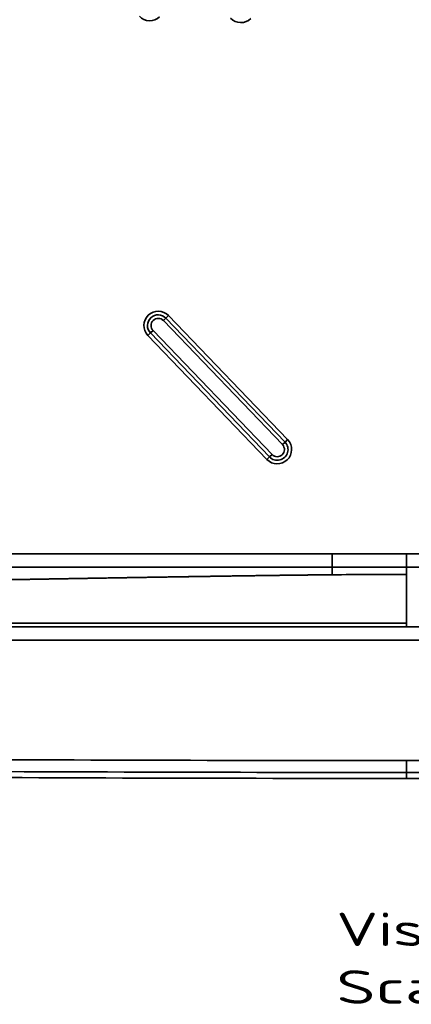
# Model space of a CAD drawing. Extents: x 92 to 1722, y -78 to 1466.
# Tile 2 of 14: x 383 to 546, y -78 to 335. Entities that reach past the tile are written whole.
import ezdxf
from ezdxf.enums import TextEntityAlignment as Align

# ---------------------------------------------------------------- set-up
doc = ezdxf.new("R2010")
doc.units = 0
doc.layers.get('0').update_dxf_attribs({"lineweight": 13})
doc.styles.get("Standard").update_dxf_attribs({"font": 'isocp.shx'})

# ---------------------------------------------------------------- blocks, each defined once
blk = doc.blocks.new('BLOCK85')
at = {"color": 7, "lineweight": 13}
for s, p, p2 in [('Vista frontale', (-79.38, -75.35), (90.64, -75.35)), ('Scala:', (-79.38, -99.53), (-6.51, -99.53)), ('  1:1', (-6.51, -99.53), (54.21, -99.53))]:
    blk.add_text(s, height=14, dxfattribs=at).set_placement(p, p2, align=Align.FIT)
blk = doc.blocks.new('BLOCK87')
at = {"color": 7, "lineweight": 35, "ltscale": 0.0375}
for p, q in [((-150.69, 187.79), (-151.77, 186.76)), ((-150.69, 187.79), (-151.77, 186.76)), ((-150.69, 187.79), (-149.61, 188.83)), ((-149.61, 188.83), (-150.69, 187.79)), ((-158.27, 180.53), (-157.19, 181.57)), ((-157.19, 181.57), (-158.27, 180.53)), ((-156.1, 182.6), (-157.19, 181.57)), ((-156.1, 182.6), (-157.19, 181.57)), ((-99.77, 136.87), (-100.86, 135.83)), ((-100.86, 135.83), (-99.77, 136.87)), ((-101.94, 134.79), (-100.86, 135.83)), ((-101.94, 134.79), (-100.86, 135.83)), ((-108.43, 128.56), (-107.35, 129.6)), ((-107.35, 129.6), (-108.43, 128.56)), ((-107.35, 129.6), (-106.27, 130.64)), ((-107.35, 129.6), (-106.27, 130.64))]:
    blk.add_line(p, q, dxfattribs=at)
at = {"color": 7, "lineweight": 35}
for p, q in [((-101.94, 134.79), (-151.77, 186.76)), ((-151.77, 186.76), (-101.94, 134.79)), ((-100.86, 135.83), (-150.69, 187.79)), ((-150.69, 187.79), (-100.86, 135.83)), ((-149.61, 188.83), (-99.77, 136.87)), ((-99.77, 136.87), (-149.61, 188.83)), ((-157.19, 181.57), (-107.35, 129.6)), ((-107.35, 129.6), (-157.19, 181.57)), ((-156.1, 182.6), (-106.27, 130.64)), ((-106.27, 130.64), (-156.1, 182.6)), ((-108.43, 128.56), (-158.27, 180.53)), ((-158.27, 180.53), (-108.43, 128.56)), ((-340.09, 89.03), (-81.12, 89.03)), ((-81.12, 89.03), (-340.09, 89.03)), ((-81.12, 89.03), (-50.03, 89.03)), ((-50.03, 89.03), (-81.12, 89.03)), ((-50, 89.03), (50, 89.03)), ((50, 89.03), (-50, 89.03)), ((-340.09, 83.39), (-81.12, 83.39)), ((-340.09, 83.39), (-81.12, 83.39)), ((-81.12, 83.39), (-50.03, 83.39)), ((-81.12, 83.39), (-50.03, 83.39)), ((-50, 83.39), (50, 83.39)), ((50, 83.39), (-50, 83.39)), ((-50, 80.39), (-50, 59.91)), ((-50, 59.91), (-50, 80.39)), ((-427.47, 58.44), (-50, 58.44)), ((-427.47, 58.44), (-50, 58.44)), ((-340.09, 59.91), (-50, 59.91)), ((-50, 59.91), (-340.09, 59.91)), ((-50, 58.44), (50, 58.44)), ((50, 58.44), (-50, 58.44)), ((-427.47, 52.8), (427.47, 52.8)), ((427.47, 52.8), (-427.47, 52.8)), ((0, 2.37), (-50, 2.37)), ((-50, 2.37), (0, 2.37)), ((0, -2.63), (-50, -2.63)), ((-50, -2.63), (0, -2.63)), ((50, -5.12), (-50, -5.12))]:
    blk.add_line(p, q, dxfattribs=at)
at = {"color": 7, "lineweight": 35, "ltscale": 0.140954}
for p, q in [((-81.12, 83.39), (-81.12, 89.03)), ((-81.12, 83.39), (-81.12, 89.03)), ((-50.03, 83.39), (-50.03, 89.03)), ((-50.03, 83.39), (-50.03, 89.03)), ((-50, 83.39), (-50, 89.03)), ((-50, 83.39), (-50, 89.03))]:
    blk.add_line(p, q, dxfattribs=at)
at = {"color": 7, "lineweight": 35, "ltscale": 0.000639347}
for p, q in [((-50.03, 89.03), (-50, 89.03)), ((-50.03, 83.39), (-50, 83.39)), ((-50.03, 83.39), (-50, 83.39))]:
    blk.add_line(p, q, dxfattribs=at)
at = {"color": 7, "lineweight": 35, "ltscale": 0.000639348}
blk.add_line((-50, 89.03), (-50.03, 89.03), dxfattribs=at)
at = {"color": 7, "lineweight": 35, "ltscale": 0.078599}
blk.add_line((-81.12, 83.39), (-81.06, 80.24), dxfattribs=at)
blk.add_line((-81.12, 83.39), (-81.06, 80.24), dxfattribs=at)
at = {"color": 7, "lineweight": 35, "ltscale": 0.07483}
blk.add_line((-50.03, 83.39), (-50, 80.39), dxfattribs=at)
blk.add_line((-50.03, 83.39), (-50, 80.39), dxfattribs=at)
at = {"color": 7, "lineweight": 35, "ltscale": 0.074828}
for p, q in [((-50, 80.39), (-50, 83.39)), ((-50, 83.39), (-50, 80.39))]:
    blk.add_line(p, q, dxfattribs=at)
at = {"color": 7, "lineweight": 35, "ltscale": 0.036871}
for p, q in [((-50, 59.91), (-50, 58.44)), ((-50, 58.44), (-50, 59.91))]:
    blk.add_line(p, q, dxfattribs=at)
at = {"color": 7, "lineweight": 35, "ltscale": 0.124957}
for p, q in [((-50, -2.63), (-50, 2.37)), ((-50, 2.37), (-50, -2.63))]:
    blk.add_line(p, q, dxfattribs=at)
at = {"color": 7, "lineweight": 35, "ltscale": 0.062277}
blk.add_line((-50, -5.12), (-50, -2.63), dxfattribs=at)
blk.add_line((-50, -5.12), (-50, -2.63), dxfattribs=at)
at = {"color": 7, "lineweight": 35}
for centre, radius, start, end in [((-157.5, 318.43), 6, 223.8, 313.8), ((-157.5, 318.43), 6, 223.8, 313.8), ((-119.33, 317.63), 6, 223.8, 313.8), ((-119.33, 317.63), 6, 223.8, 313.8), ((-153.94, 184.68), 6, 43.8, 133.8), ((-153.94, 184.68), 6, 43.8, 133.8), ((-153.94, 184.68), 6, 133.8, 223.8), ((-153.94, 184.68), 6, 133.8, 223.8), ((-153.94, 184.68), 4.5, 43.8, 223.8), ((-153.94, 184.68), 4.5, 43.8, 223.8), ((-153.94, 184.68), 3, 133.8, 223.8), ((-153.94, 184.68), 3, 133.8037, 223.7964), ((-153.94, 184.68), 3, 43.8, 133.8), ((-153.94, 184.68), 3, 43.8037, 133.7964), ((-104.1, 132.71), 6, 313.8, 43.8), ((-104.1, 132.71), 6, 313.8, 403.8), ((-104.1, 132.71), 4.5, 223.8, 43.8), ((-104.1, 132.71), 4.5, 223.8, 43.8), ((-104.1, 132.71), 3, 313.8, 43.8), ((-104.1, 132.71), 3, 313.8037, 43.7964), ((-104.1, 132.71), 6, 223.8, 313.8), ((-104.1, 132.71), 6, 223.8, 313.8), ((-104.1, 132.71), 3, 223.8, 313.8), ((-104.1, 132.71), 3, 223.8036, 313.7964), ((-49.01, -3300.87), 3381.26, 90.01674, 90.5431), ((-49, -3302.73), 3383.12, 90.01688, 90.54296), ((-50, 39627.02), 39624.65, 269.356347, 270.000001), ((-50, 39627.29), 39624.92, 269.35635, 269.999999), ((-50, 39627.37), 39632.49, 269.352789, 269.999998), ((-50, 39627.3), 39629.92, 269.35635, 269.999999), ((-50, 39627.34), 39629.96, 269.35635, 269.999999)]:
    blk.add_arc(centre, radius, start, end, dxfattribs=at)
for points, knots in [([(-340.09, 75.94), (-334.9, 76.03), (-329.72, 76.13), (-324.53, 76.22), (-314.05, 76.41), (-303.56, 76.6), (-298.74, 76.69), (-283.01, 76.97), (-267.28, 77.26), (-256.86, 77.45), (-241.16, 77.73), (-225.43, 78.01), (-220.29, 78.1), (-207.11, 78.33), (-193.92, 78.56), (-186.01, 78.7), (-175.44, 78.88), (-164.87, 79.06), (-162.22, 79.1), (-153.68, 79.24), (-145.15, 79.38), (-139.26, 79.47), (-124.93, 79.7), (-110.74, 79.9), (-102.33, 80.02), (-93.12, 80.13), (-84.25, 80.21), (-83.19, 80.23), (-82.12, 80.23), (-81.06, 80.24)], [0, 0, 0, 0, 0, 0, 36.669529, 36.669529, 36.669529, 74.071929, 74.071929, 74.071929, 147.623617, 147.623617, 147.623617, 184.686877, 184.686877, 184.686877, 240.157236, 240.157236, 240.157236, 258.673649, 258.673649, 258.673649, 299.861825, 299.861825, 299.861825, 359.160486, 359.160486, 359.160486, 367.333463, 367.333463, 367.333463, 367.333463, 367.333463, 367.333463]), ([(-340.09, 75.94), (-329.32, 76.13), (-318.55, 76.33), (-307.85, 76.52), (-285.21, 76.93), (-262.85, 77.34), (-251.15, 77.55), (-231.1, 77.91), (-210.79, 78.27), (-202.5, 78.41), (-192.22, 78.59), (-181.92, 78.77), (-179.95, 78.8), (-159, 79.16), (-138.04, 79.5), (-119.06, 79.8), (-100.06, 80.07), (-81.06, 80.24)], [0, 0, 0, 0, 0, 0, 75.754281, 75.754281, 75.754281, 161.771483, 161.771483, 161.771483, 220.327004, 220.327004, 220.327004, 234.1838, 234.1838, 234.1838, 367.700384, 367.700384, 367.700384, 367.700384, 367.700384, 367.700384])]:
    blk.add_open_spline(points, degree=5, knots=knots, dxfattribs=at)

msp = doc.modelspace()

# ---------------------------------------------------------------- block references
at = {"lineweight": 0}
for name in ['BLOCK87', 'BLOCK85']:
    msp.add_blockref(name, (594.5, 22.05), dxfattribs=at)

doc.saveas('drawing.dxf')
